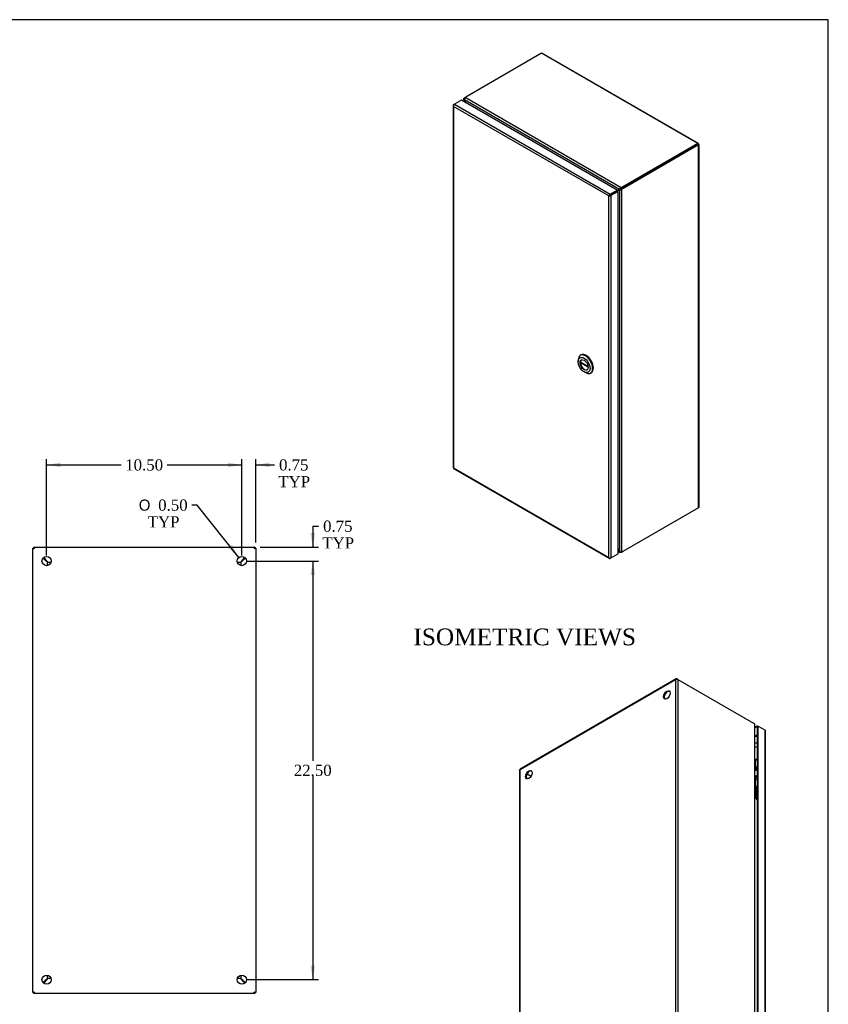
# Model space of a CAD drawing. Header units: inches. Extents: x 0 to 120, y -1 to 80.
# Tile 10 of 10: x 76 to 120, y 27 to 80. Entities that reach past the tile are written whole.
import ezdxf
from ezdxf.enums import TextEntityAlignment as Align

# ---------------------------------------------------------------- set-up
doc = ezdxf.new("R2010")
doc.units = ezdxf.units.IN
doc.header["$MEASUREMENT"] = 0
for name, color, linetype in [('CAP02342', 7, 'Continuous'), ('COM55764-3', 7, 'Continuous'), ('COM55769-1', 7, 'Continuous'), ('COM70219', 7, 'Continuous'), ('Default', 7, 'Continuous'), ('HNG14573-1', 7, 'Continuous'), ('HNG14573-2', 7, 'Continuous'), ('LOK10000', 7, 'Continuous'), ('PIN17645', 7, 'Continuous'), ('STD26098', 7, 'Continuous')]:
    doc.layers.add(name, color=color, linetype=linetype)
doc.styles.add('SEACAD_Solid_Edge_ANSI1_Symbols', font='txt')
doc.styles.add('SEACAD_Times_New_Roman', font='times.ttf')
doc.dimstyles.new('HAMMOND_(STH_-_120x80)', dxfattribs={"dimtxt": 0.6, "dimasz": 0.75, "dimexe": 0.3, "dimexo": 0.3, "dimgap": 0.15, "dimtad": 0, "dimtih": 1, "dimtoh": 1, "dimzin": 0, "dimdsep": 46, "dimtxsty": 'SEACAD_Times_New_Roman', "dimblk1": '_SE_FILLED', "dimblk2": '_SE_FILLED', "dimsah": 1, "dimcen": 0.3, "dimadec": 0, "dimazin": 0, "dimtfac": 0.8, "dimtofl": 0, "dimtmove": 0, "dimatfit": 3, "dimfxl": 1, "dimtolj": 1, "dimtzin": 0, "dimarcsym": 0})

# ---------------------------------------------------------------- blocks, each defined once
blk = doc.blocks.new('SE4')
at = {"layer": 'COM55764-3', "color": 7, "linetype": 'Continuous'}
for p, q in [((77.016, 51.225), (77.016, 51.217)), ((77.016, 51.217), (77.023, 51.217)), ((77.016, 51.217), (77.03, 51.203)), ((77.025, 51.208), (77.016, 51.217)), ((88.871, 51.217), (88.871, 51.21)), ((88.88, 51.217), (88.871, 51.217)), ((77.023, 27.369), (77.016, 27.362)), ((77.016, 27.362), (77.02, 27.366)), ((77.023, 27.362), (77.016, 27.362)), ((77.016, 27.353), (77.016, 27.362)), ((88.864, 27.369), (88.871, 27.362)), ((88.871, 27.368), (88.871, 27.362)), ((88.879, 27.362), (88.871, 27.362))]:
    blk.add_line(p, q, dxfattribs=at)
at = {"layer": 'COM55769-1', "color": 7, "linetype": 'Continuous'}
for p, q in [((76.946, 51.232), (77.003, 51.232)), ((76.946, 27.346), (76.946, 51.232)), ((77.003, 51.289), (88.889, 51.289)), ((77.003, 51.289), (77.003, 51.232)), ((88.889, 51.289), (88.889, 51.232)), ((88.946, 51.232), (88.889, 51.232)), ((88.946, 51.232), (88.946, 27.346)), ((77.752, 50.473), (77.75, 50.477)), ((77.751, 50.472), (77.752, 50.472)), ((77.752, 50.472), (77.752, 50.473)), ((77.752, 50.295), (77.752, 50.472)), ((77.758, 50.485), (77.762, 50.483)), ((77.762, 50.483), (77.763, 50.483)), ((77.763, 50.483), (77.763, 50.484)), ((77.763, 50.483), (77.94, 50.483)), ((87.952, 50.483), (88.129, 50.483)), ((88.129, 50.484), (88.129, 50.483)), ((88.129, 50.483), (88.13, 50.483)), ((88.13, 50.483), (88.134, 50.485)), ((88.142, 50.477), (88.14, 50.473)), ((88.14, 50.473), (88.14, 50.472)), ((88.14, 50.472), (88.141, 50.472)), ((88.14, 50.472), (88.14, 50.295)), ((77.75, 28.101), (77.752, 28.105)), ((77.752, 28.106), (77.751, 28.106)), ((77.752, 28.106), (77.752, 28.283)), ((77.752, 28.105), (77.752, 28.106)), ((77.762, 28.095), (77.758, 28.093)), ((77.763, 28.095), (77.762, 28.095)), ((77.94, 28.095), (77.763, 28.095)), ((77.763, 28.094), (77.763, 28.095)), ((88.129, 28.095), (87.952, 28.095)), ((88.13, 28.095), (88.129, 28.095)), ((88.129, 28.095), (88.129, 28.094)), ((88.134, 28.093), (88.13, 28.095)), ((88.14, 28.283), (88.14, 28.106)), ((88.141, 28.106), (88.14, 28.106)), ((88.14, 28.106), (88.14, 28.105)), ((88.14, 28.105), (88.142, 28.101)), ((76.946, 27.346), (77.003, 27.346)), ((77.003, 27.289), (77.003, 27.346)), ((88.889, 27.289), (77.003, 27.289)), ((88.946, 27.346), (88.889, 27.346)), ((88.889, 27.289), (88.889, 27.346))]:
    blk.add_line(p, q, dxfattribs=at)
for centre in [(77.696, 50.539), (88.196, 50.539), (77.696, 28.039), (88.196, 28.039)]:
    blk.add_circle(centre, 0.25, dxfattribs=at)
for centre, start, end in [((91.036, 64.041), 224.5925, 225.2765), ((64.193, 37.201), 44.7165, 45.4005), ((101.699, 37.201), 134.5995, 135.2835), ((74.856, 64.041), 314.7235, 315.4075), ((91.036, 14.538), 134.7235, 135.4075), ((64.193, 41.378), 314.5995, 315.2835), ((101.699, 41.378), 224.7165, 225.4005), ((74.856, 14.538), 44.5925, 45.2765)]:
    blk.add_arc(centre, 19, start, end, dxfattribs=at)
for points, knots in [([(76.946, 51.232), (76.946, 51.23), (76.948, 51.227), (76.957, 51.222), (76.963, 51.22), (76.979, 51.215), (76.989, 51.213), (77.01, 51.208), (77.021, 51.206), (77.032, 51.203)], [0, 0, 0, 0, 0.25, 0.25, 0.5, 0.5, 0.75, 0.75, 1, 1, 1, 1]), ([(77.032, 51.203), (77.03, 51.214), (77.027, 51.226), (77.022, 51.246), (77.02, 51.256), (77.015, 51.272), (77.013, 51.278), (77.008, 51.287), (77.006, 51.289), (77.003, 51.289)], [0, 0, 0, 0, 0.25, 0.25, 0.5, 0.5, 0.75, 0.75, 1, 1, 1, 1]), ([(77.003, 51.232), (77.003, 51.227), (77.006, 51.222), (77.017, 51.213), (77.025, 51.208), (77.032, 51.203)], [0, 0, 0, 0, 0.5, 0.5, 1, 1, 1, 1]), ([(77.032, 51.203), (77.027, 51.211), (77.022, 51.218), (77.013, 51.229), (77.008, 51.232), (77.003, 51.232)], [0, 0, 0, 0, 0.5, 0.5, 1, 1, 1, 1]), ([(88.889, 51.289), (88.887, 51.289), (88.884, 51.287), (88.879, 51.278), (88.877, 51.272), (88.872, 51.256), (88.87, 51.246), (88.865, 51.226), (88.863, 51.214), (88.86, 51.203)], [0, 0, 0, 0, 0.25, 0.25, 0.5, 0.5, 0.75, 0.75, 1, 1, 1, 1]), ([(88.889, 51.232), (88.889, 51.23), (88.888, 51.227), (88.885, 51.222), (88.883, 51.22), (88.878, 51.215), (88.875, 51.213), (88.868, 51.208), (88.864, 51.206), (88.86, 51.203)], [0, 0, 0, 0, 0.25, 0.25, 0.5, 0.5, 0.75, 0.75, 1, 1, 1, 1]), ([(88.946, 51.232), (88.946, 51.23), (88.944, 51.227), (88.935, 51.222), (88.929, 51.22), (88.913, 51.215), (88.903, 51.213), (88.883, 51.208), (88.871, 51.206), (88.86, 51.203)], [0, 0, 0, 0, 0.25, 0.25, 0.5, 0.5, 0.75, 0.75, 1, 1, 1, 1]), ([(88.889, 51.232), (88.884, 51.232), (88.879, 51.229), (88.87, 51.218), (88.865, 51.211), (88.86, 51.203)], [0, 0, 0, 0, 0.5, 0.5, 1, 1, 1, 1]), ([(77.666, 50.541), (77.676, 50.535), (77.686, 50.529), (77.705, 50.518), (77.714, 50.512), (77.729, 50.501), (77.736, 50.495), (77.746, 50.483), (77.749, 50.478), (77.751, 50.472)], [0, 0, 0, 0, 0.25, 0.25, 0.5, 0.5, 0.75, 0.75, 1, 1, 1, 1]), ([(77.763, 50.484), (77.758, 50.486), (77.752, 50.489), (77.74, 50.499), (77.735, 50.506), (77.723, 50.521), (77.717, 50.53), (77.706, 50.549), (77.7, 50.559), (77.694, 50.569)], [0, 0, 0, 0, 0.25, 0.25, 0.5, 0.5, 0.75, 0.75, 1, 1, 1, 1]), ([(88.198, 50.569), (88.192, 50.559), (88.186, 50.549), (88.175, 50.53), (88.169, 50.521), (88.158, 50.506), (88.152, 50.499), (88.14, 50.489), (88.135, 50.486), (88.129, 50.484)], [0, 0, 0, 0, 0.25, 0.25, 0.5, 0.5, 0.75, 0.75, 1, 1, 1, 1]), ([(88.141, 50.472), (88.143, 50.478), (88.146, 50.483), (88.156, 50.495), (88.163, 50.501), (88.178, 50.512), (88.187, 50.518), (88.206, 50.529), (88.216, 50.535), (88.226, 50.541)], [0, 0, 0, 0, 0.25, 0.25, 0.5, 0.5, 0.75, 0.75, 1, 1, 1, 1]), ([(77.751, 28.106), (77.749, 28.101), (77.746, 28.095), (77.736, 28.083), (77.729, 28.078), (77.714, 28.066), (77.705, 28.06), (77.686, 28.049), (77.676, 28.043), (77.666, 28.037)], [0, 0, 0, 0, 0.25, 0.25, 0.5, 0.5, 0.75, 0.75, 1, 1, 1, 1]), ([(77.694, 28.009), (77.7, 28.019), (77.706, 28.029), (77.717, 28.048), (77.723, 28.057), (77.735, 28.072), (77.74, 28.079), (77.752, 28.089), (77.758, 28.092), (77.763, 28.094)], [0, 0, 0, 0, 0.25, 0.25, 0.5, 0.5, 0.75, 0.75, 1, 1, 1, 1]), ([(88.129, 28.094), (88.135, 28.092), (88.14, 28.089), (88.152, 28.079), (88.158, 28.072), (88.169, 28.057), (88.175, 28.048), (88.186, 28.029), (88.192, 28.019), (88.198, 28.009)], [0, 0, 0, 0, 0.25, 0.25, 0.5, 0.5, 0.75, 0.75, 1, 1, 1, 1]), ([(88.226, 28.037), (88.216, 28.043), (88.206, 28.049), (88.187, 28.06), (88.178, 28.066), (88.163, 28.078), (88.156, 28.083), (88.146, 28.095), (88.143, 28.101), (88.141, 28.106)], [0, 0, 0, 0, 0.25, 0.25, 0.5, 0.5, 0.75, 0.75, 1, 1, 1, 1]), ([(77.032, 27.375), (77.021, 27.373), (77.01, 27.37), (76.989, 27.365), (76.979, 27.363), (76.963, 27.358), (76.957, 27.356), (76.948, 27.351), (76.946, 27.349), (76.946, 27.346)], [0, 0, 0, 0, 0.25, 0.25, 0.5, 0.5, 0.75, 0.75, 1, 1, 1, 1]), ([(77.032, 27.375), (77.03, 27.371), (77.027, 27.368), (77.022, 27.361), (77.02, 27.357), (77.015, 27.352), (77.013, 27.35), (77.008, 27.347), (77.006, 27.346), (77.003, 27.346)], [0, 0, 0, 0, 0.25, 0.25, 0.5, 0.5, 0.75, 0.75, 1, 1, 1, 1]), ([(77.032, 27.375), (77.03, 27.364), (77.027, 27.353), (77.022, 27.332), (77.02, 27.322), (77.015, 27.306), (77.013, 27.3), (77.008, 27.291), (77.006, 27.289), (77.003, 27.289)], [0, 0, 0, 0, 0.25, 0.25, 0.5, 0.5, 0.75, 0.75, 1, 1, 1, 1]), ([(77.032, 27.375), (77.025, 27.37), (77.017, 27.365), (77.006, 27.356), (77.003, 27.351), (77.003, 27.346)], [0, 0, 0, 0, 0.5, 0.5, 1, 1, 1, 1]), ([(88.889, 27.346), (88.887, 27.346), (88.884, 27.347), (88.879, 27.35), (88.877, 27.352), (88.872, 27.357), (88.87, 27.361), (88.865, 27.368), (88.863, 27.371), (88.86, 27.375)], [0, 0, 0, 0, 0.25, 0.25, 0.5, 0.5, 0.75, 0.75, 1, 1, 1, 1]), ([(88.889, 27.289), (88.887, 27.289), (88.884, 27.291), (88.879, 27.3), (88.877, 27.306), (88.872, 27.322), (88.87, 27.332), (88.865, 27.353), (88.863, 27.364), (88.86, 27.375)], [0, 0, 0, 0, 0.25, 0.25, 0.5, 0.5, 0.75, 0.75, 1, 1, 1, 1]), ([(88.86, 27.375), (88.864, 27.373), (88.868, 27.37), (88.875, 27.365), (88.878, 27.363), (88.883, 27.358), (88.885, 27.356), (88.888, 27.351), (88.889, 27.349), (88.889, 27.346)], [0, 0, 0, 0, 0.25, 0.25, 0.5, 0.5, 0.75, 0.75, 1, 1, 1, 1]), ([(88.86, 27.375), (88.871, 27.373), (88.883, 27.37), (88.903, 27.365), (88.913, 27.363), (88.929, 27.358), (88.935, 27.356), (88.944, 27.351), (88.946, 27.349), (88.946, 27.346)], [0, 0, 0, 0, 0.25, 0.25, 0.5, 0.5, 0.75, 0.75, 1, 1, 1, 1])]:
    blk.add_open_spline(points, degree=3, knots=knots, dxfattribs=at)
at = {"layer": 'COM70219', "color": 7, "linetype": 'Continuous'}
for centre, start, end in [((77.935, 50.3), 132.6849, 137.3118), ((87.957, 50.3), 42.6882, 47.3151), ((77.935, 28.278), 222.6882, 227.3151), ((87.957, 28.278), 312.6849, 317.3118)]:
    blk.add_arc(centre, 0.5, start, end, dxfattribs=at)
blk = doc.blocks.new('SE6')
at = {"layer": 'COM55764-3', "color": 7, "linetype": 'Continuous'}
for p, q in [((100.01, 75.313), (99.629, 75.093)), ((108.392, 70.473), (100.01, 75.313)), ((99.563, 75.035), (99.563, 55.557)), ((99.578, 75.026), (99.565, 75.025)), ((99.588, 75.07), (99.629, 75.093)), ((107.93, 70.16), (99.588, 74.976)), ((99.588, 74.976), (99.588, 55.546)), ((99.588, 74.976), (99.588, 74.976)), ((99.588, 74.976), (99.588, 74.976)), ((99.588, 74.976), (99.588, 74.976)), ((99.588, 74.976), (99.588, 74.976)), ((99.588, 74.976), (99.588, 74.976)), ((99.629, 75.093), (108.011, 70.253)), ((108.011, 70.253), (108.392, 70.473)), ((108.011, 70.207), (108.392, 70.427)), ((108.393, 70.427), (108.011, 70.207)), ((108.433, 70.403), (108.052, 70.183)), ((108.392, 70.473), (108.392, 70.427)), ((108.433, 70.403), (108.393, 70.427)), ((108.433, 50.926), (108.433, 70.403)), ((107.98, 70.189), (107.93, 70.16)), ((107.93, 70.16), (107.98, 70.189)), ((107.93, 50.73), (107.93, 70.16)), ((107.93, 70.16), (107.93, 70.16)), ((107.93, 70.16), (107.93, 70.16)), ((107.93, 70.16), (107.93, 70.16)), ((107.93, 70.16), (107.93, 70.16)), ((107.98, 70.189), (107.961, 70.192)), ((107.98, 70.189), (107.974, 70.17)), ((108.011, 70.207), (107.98, 70.189)), ((107.98, 70.189), (108.011, 70.207)), ((108.011, 70.207), (108.011, 70.207)), ((108.011, 70.207), (108.011, 70.207)), ((108.011, 70.207), (108.011, 70.207)), ((108.011, 70.207), (108.011, 70.207)), ((108.052, 70.183), (108.052, 50.706)), ((99.586, 55.518), (107.968, 50.678)), ((99.588, 55.546), (107.93, 50.73)), ((99.588, 55.546), (99.588, 55.546)), ((99.588, 55.545), (99.588, 55.546)), ((99.588, 55.546), (99.588, 55.546)), ((99.588, 55.545), (99.588, 55.545)), ((108.052, 50.706), (108.433, 50.926)), ((107.93, 50.729), (107.93, 50.73)), ((107.93, 50.73), (107.93, 50.729)), ((107.93, 50.729), (107.93, 50.729)), ((107.93, 50.729), (107.93, 50.729)), ((107.93, 50.729), (107.93, 50.729)), ((107.969, 50.696), (107.961, 50.685)), ((108.052, 50.706), (108.011, 50.683))]:
    blk.add_line(p, q, dxfattribs=at)
for centre, radius, start, end in [((99.675, 75.047), 0.112, 191.7285, 219.3863), ((99.742, 75.033), 0.164, 180.4601, 200.3605), ((108.073, 70.056), 0.177, 129.6768, 144.0757), ((107.912, 70.336), 0.177, 275.9243, 290.3232), ((99.58, 55.599), 0.0539, 253.8432, 278.6573), ((99.63, 55.512), 0.0539, 141.3427, 166.1568), ((108.057, 50.834), 0.164, 219.6395, 239.5399), ((108.035, 50.769), 0.112, 200.6137, 228.2715)]:
    blk.add_arc(centre, radius, start, end, dxfattribs=at)
for centre, major_axis, start_param, end_param in [((99.649, 75.035), (0.086, 0), 2.356194, 3.344562), ((99.629, 75.023), (0.043, 0.0745), 0.785398, 1.773766), ((108.011, 70.183), (0.043, 0.0745), 0.785398, 1.773766), ((107.991, 70.218), (0.086, 0), 4.509419, 5.497787), ((99.649, 55.557), (0.086, 0), 3.141593, 3.344562), ((99.629, 55.593), (0.043, 0.0745), 2.938623, 3.141593), ((108.011, 50.753), (0.043, 0.0745), 2.938623, 3.926991), ((107.991, 50.741), (0.086, 0), 4.509419, 5.497787)]:
    blk.add_ellipse(centre, major_axis=major_axis, ratio=0.57735, start_param=start_param, end_param=end_param, dxfattribs=at)
at = {"layer": 'COM55769-1', "color": 7, "linetype": 'Continuous'}
for p, q in [((104.318, 77.827), (100.241, 75.473)), ((112.723, 72.975), (104.318, 77.827)), ((112.756, 72.985), (104.371, 77.826)), ((100.132, 75.372), (100.132, 75.243)), ((100.157, 75.419), (100.176, 75.408)), ((100.157, 75.32), (100.167, 75.325)), ((100.157, 75.32), (100.157, 75.228)), ((108.511, 70.508), (100.167, 75.325)), ((100.188, 75.271), (100.193, 75.274)), ((100.2, 75.45), (100.205, 75.447)), ((108.596, 70.599), (100.203, 75.445)), ((112.723, 72.975), (108.645, 70.621)), ((112.723, 72.928), (108.645, 70.574)), ((112.723, 72.928), (108.645, 70.574)), ((112.763, 72.905), (108.686, 70.551)), ((112.723, 72.975), (112.723, 72.928)), ((112.723, 72.928), (112.763, 72.952)), ((112.763, 72.905), (112.723, 72.928)), ((112.723, 72.928), (112.723, 72.928)), ((112.723, 72.928), (112.723, 72.928)), ((112.763, 53.402), (112.763, 72.905)), ((112.788, 53.449), (112.788, 72.928)), ((108.489, 70.49), (108.529, 70.513)), ((108.534, 70.505), (108.494, 70.481)), ((108.511, 70.508), (108.551, 70.531)), ((108.521, 70.491), (108.561, 70.514)), ((108.521, 51.058), (108.521, 70.491)), ((108.566, 70.518), (108.554, 70.511)), ((108.596, 70.599), (108.596, 70.552)), ((108.642, 70.52), (108.602, 70.543)), ((108.642, 51.029), (108.642, 70.52)), ((108.645, 70.621), (108.645, 70.574)), ((108.686, 70.551), (108.645, 70.574)), ((112.763, 53.402), (108.686, 51.048)), ((108.433, 51.097), (108.511, 51.052)), ((108.433, 51.068), (108.544, 51.004)), ((108.484, 51.104), (108.489, 51.107)), ((108.511, 51.052), (108.52, 51.058)), ((108.596, 51.003), (108.596, 51.025)), ((108.645, 51.025), (108.645, 51.03))]:
    blk.add_line(p, q, dxfattribs=at)
for centre, radius, start, end in [((100.284, 75.355), 0.121, 132.1224, 194.2429), ((108.679, 70.435), 0.184, 116.9229, 156.7117), ((108.542, 70.672), 0.182, 263.0832, 303.2341), ((108.605, 51.145), 0.121, 225.8735, 287.8092)]:
    blk.add_arc(centre, radius, start, end, dxfattribs=at)
for centre, major_axis, start_param, end_param in [((100.2, 75.246), (0.125, 0.217), 0.785398, 1.033622), ((100.058, 75.207), (0.125, -0.217), 1.530933, 1.764603), ((100.313, 75.355), (-0.125, 0.217), 1.377748, 1.610546), ((110.059, 80.096), (9.5, -16.454), 4.672525, 4.677874), ((91.078, 69.14), (-9.5, 16.454), -1.53738, -1.531047), ((100.418, 75.371), (-0.25, 0), -0.785398, -0.536525), ((117.599, 53.828), (9.5, -16.454), -3.181342, -3.172018), ((98.618, 86.701), (-9.5, 16.454), 3.171991, 3.181456), ((108.364, 70.706), (-0.125, 0.217), 3.101843, 3.334641), ((108.619, 70.265), (0.125, -0.217), 2.947786, 3.181456), ((108.404, 70.73), (-0.125, 0.217), 3.141593, 3.334641), ((108.659, 70.288), (0.125, -0.217), 2.947786, 3.141593), ((108.469, 70.723), (0.25, 0), -1.034272, -0.785398), ((108.469, 70.676), (0.25, 0), -1.034272, -0.785398), ((108.645, 70.37), (0.125, 0.217), 0.785398, 1.033622), ((108.686, 70.347), (0.125, 0.217), 0.785398, 1.033622), ((98.618, 46.282), (-9.5, 16.454), 4.672525, 4.678691), ((117.599, 57.238), (9.5, -16.454), -1.536254, -1.531047), ((108.364, 51.023), (0.125, -0.217), 1.377748, 1.610546), ((108.619, 51.17), (-0.125, 0.217), 1.530933, 1.764603), ((108.469, 51.127), (0.25, 0), -1.034272, -0.785398), ((108.686, 51.252), (-0.125, -0.217), 0.537174, 0.785398)]:
    blk.add_ellipse(centre, major_axis=major_axis, ratio=0.57735, start_param=start_param, end_param=end_param, dxfattribs=at)
for points, knots in [([(104.318, 77.827), (104.328, 77.831), (104.338, 77.833), (104.356, 77.832), (104.364, 77.83), (104.371, 77.826)], [0, 0, 0, 0, 0.25, 0.25, 0.5, 0.5, 0.5, 0.5]), ([(100.157, 75.32), (100.156, 75.321), (100.153, 75.324), (100.149, 75.328), (100.146, 75.333), (100.143, 75.337), (100.14, 75.342), (100.138, 75.346), (100.136, 75.351), (100.134, 75.356), (100.133, 75.361), (100.132, 75.366), (100.131, 75.373), (100.132, 75.384), (100.136, 75.394), (100.141, 75.403), (100.146, 75.408), (100.151, 75.414), (100.155, 75.417), (100.157, 75.419)], [0, 0, 0, 0, 0.043188, 0.086632, 0.130327, 0.174269, 0.21845, 0.262867, 0.307512, 0.352381, 0.397467, 0.442764, 0.488266, 0.614226, 0.74154, 0.805743, 0.870233, 0.934992, 1, 1, 1, 1]), ([(112.763, 72.952), (112.765, 72.96), (112.765, 72.967), (112.762, 72.979), (112.76, 72.983), (112.752, 72.987), (112.747, 72.988), (112.735, 72.984), (112.729, 72.981), (112.723, 72.975)], [0, 0, 0, 0, 0.25, 0.25, 0.5, 0.5, 0.75, 0.75, 1, 1, 1, 1]), ([(112.723, 72.928), (112.726, 72.933), (112.727, 72.936), (112.727, 72.936), (112.725, 72.934), (112.723, 72.928)], [0, 0, 0, 0, 0.5, 0.5, 1, 1, 1, 1]), ([(112.723, 72.928), (112.728, 72.928), (112.731, 72.928), (112.731, 72.929), (112.728, 72.929), (112.723, 72.928)], [0, 0, 0, 0, 0.5, 0.5, 1, 1, 1, 1]), ([(112.763, 72.905), (112.771, 72.908), (112.778, 72.911), (112.786, 72.919), (112.788, 72.924), (112.788, 72.933), (112.786, 72.937), (112.778, 72.946), (112.771, 72.949), (112.763, 72.952)], [0, 0, 0, 0, 0.25, 0.25, 0.5, 0.5, 0.75, 0.75, 1, 1, 1, 1]), ([(108.551, 70.531), (108.554, 70.532), (108.557, 70.534), (108.564, 70.538), (108.568, 70.54), (108.575, 70.544), (108.579, 70.546), (108.588, 70.55), (108.592, 70.551), (108.596, 70.552)], [0, 0, 0, 0, 0.25, 0.25, 0.5, 0.5, 0.75, 0.75, 1, 1, 1, 1]), ([(108.602, 70.543), (108.599, 70.54), (108.596, 70.537), (108.588, 70.531), (108.584, 70.529), (108.577, 70.524), (108.573, 70.522), (108.566, 70.518), (108.563, 70.516), (108.561, 70.514)], [0, 0, 0, 0, 0.25, 0.25, 0.5, 0.5, 0.75, 0.75, 1, 1, 1, 1]), ([(112.788, 53.449), (112.788, 53.441), (112.786, 53.432), (112.778, 53.416), (112.771, 53.409), (112.763, 53.402)], [0.5, 0.5, 0.5, 0.5, 0.75, 0.75, 1, 1, 1, 1]), ([(108.596, 51.003), (108.595, 51.002), (108.591, 51.001), (108.587, 50.999), (108.582, 50.998), (108.577, 50.998), (108.572, 50.997), (108.567, 50.997), (108.563, 50.998), (108.558, 50.998), (108.554, 51), (108.55, 51.001), (108.546, 51.003), (108.54, 51.007), (108.531, 51.013), (108.524, 51.023), (108.518, 51.033), (108.514, 51.042), (108.512, 51.049), (108.511, 51.052)], [0, 0, 0, 0, 0.04338, 0.086651, 0.129807, 0.172844, 0.215756, 0.258537, 0.301181, 0.343685, 0.386041, 0.428246, 0.470293, 0.512179, 0.636645, 0.75949, 0.840484, 0.920665, 1, 1, 1, 1])]:
    blk.add_open_spline(points, degree=3, knots=knots, dxfattribs=at)
at = {"layer": 'LOK10000', "color": 7, "linetype": 'Continuous'}
for p, q in [((106.446, 61.619), (106.404, 61.595)), ((106.29, 61.343), (106.29, 61.261)), ((106.409, 61.241), (106.825, 61.001)), ((106.452, 61.217), (106.409, 61.192)), ((106.829, 60.95), (106.409, 61.192)), ((106.608, 60.71), (106.679, 60.669)), ((106.954, 60.642), (106.996, 60.666))]:
    blk.add_line(p, q, dxfattribs=at)
for major_axis in [(-0.225, 0.39), (0.156, -0.271)]:
    blk.add_ellipse((106.608, 61.077), major_axis=major_axis, ratio=0.57735, dxfattribs=at)
for centre, major_axis, start_param, end_param in [((106.679, 61.118), (-0.275, 0.476), 0, 0.785398), ((106.679, 61.118), (-0.275, 0.476), 2.356194, 6.283185), ((106.721, 61.143), (-0.275, 0.476), 3.141593, 6.283185), ((106.629, 61.09), (0.156, -0.271), 3.209527, 6.215251), ((106.629, 61.09), (-0.156, 0.271), 0.689209, 0.881587)]:
    blk.add_ellipse(centre, major_axis=major_axis, ratio=0.57735, start_param=start_param, end_param=end_param, dxfattribs=at)
blk = doc.blocks.new('SE7')
at = {"layer": 'CAP02342', "color": 7, "linetype": 'Continuous'}
for p, q in [((115.837, 38.219), (115.837, 37.833)), ((115.837, 23.522), (115.837, 23.136))]:
    blk.add_line(p, q, dxfattribs=at)
for centre, start_param, end_param in [((115.983, 38.219), 5.185054, 6.283185), ((115.983, 37.833), 5.185054, 6.283185), ((115.983, 37.833), 0, 0.000745), ((115.983, 23.522), 5.185054, 6.283185), ((115.983, 23.136), 5.185054, 6.283185), ((115.983, 23.136), 0, 0.000745)]:
    blk.add_ellipse(centre, major_axis=(-0.146, 0), ratio=0.57735, start_param=start_param, end_param=end_param, dxfattribs=at)
for points in [[(115.838, 37.833), (115.838, 37.829), (115.836, 37.812), (115.845, 37.78), (115.865, 37.745), (115.89, 37.721), (115.908, 37.709), (115.916, 37.705)], [(115.838, 23.136), (115.838, 23.132), (115.836, 23.115), (115.845, 23.083), (115.865, 23.048), (115.89, 23.024), (115.908, 23.012), (115.916, 23.008)]]:
    blk.add_open_spline(points, degree=3, knots=[0, 0, 0, 0, 0.0333164, 0.1787986, 0.3087812, 0.4293879, 0.5175571, 0.5175571, 0.5175571, 0.5175571], dxfattribs=at)
at = {"layer": 'COM55764-3', "color": 7, "linetype": 'Continuous'}
for p, q in [((115.794, 41.616), (115.916, 41.687)), ((115.794, 41.57), (115.916, 41.64)), ((115.916, 41.687), (115.916, 41.64)), ((115.916, 41.687), (115.957, 41.663)), ((115.957, 41.663), (115.916, 41.64)), ((115.916, 41.64), (115.916, 22.163)), ((115.916, 41.64), (115.916, 41.64)), ((115.957, 41.663), (115.957, 22.186)), ((116.338, 41.443), (115.957, 41.663)), ((116.338, 21.966), (116.338, 41.443)), ((116.363, 21.931), (116.363, 41.408)), ((115.916, 41.2), (115.794, 41.13)), ((115.794, 41.082), (115.916, 41.153)), ((115.916, 22.163), (107.534, 17.323)), ((115.916, 22.116), (107.534, 17.276)), ((107.915, 17.056), (116.297, 21.896)), ((107.958, 17.052), (116.34, 21.892)), ((115.957, 22.186), (115.916, 22.163)), ((115.916, 22.116), (115.916, 22.163)), ((116.297, 21.943), (115.916, 22.163)), ((115.916, 22.163), (116.297, 21.943)), ((116.297, 21.896), (115.916, 22.116)), ((115.957, 22.186), (116.338, 21.966)), ((116.297, 21.943), (116.297, 21.943)), ((116.297, 21.943), (116.297, 21.943)), ((116.297, 21.943), (116.298, 21.943)), ((116.297, 21.943), (116.315, 21.932)), ((116.297, 21.942), (116.297, 21.943)), ((116.297, 21.942), (116.297, 21.943)), ((116.298, 21.943), (116.297, 21.943)), ((116.297, 21.942), (116.329, 21.924)), ((116.329, 21.925), (116.298, 21.943)), ((116.329, 21.925), (116.361, 21.921)), ((116.329, 21.924), (116.348, 21.898)), ((116.33, 21.924), (116.338, 21.919)), ((116.338, 21.919), (116.33, 21.924)), ((116.338, 21.919), (116.338, 21.919)), ((116.338, 21.919), (116.338, 21.919)), ((107.534, 17.323), (107.534, 17.465)), ((107.915, 17.685), (107.915, 17.543)), ((107.956, 17.567), (107.956, 17.709)), ((107.493, 17.3), (107.493, 17.442)), ((107.493, 17.3), (107.534, 17.323)), ((107.534, 17.276), (107.493, 17.3)), ((107.534, 17.323), (107.534, 17.323)), ((107.534, 17.276), (107.534, 17.323)), ((107.534, 17.276), (107.915, 17.056))]:
    blk.add_line(p, q, dxfattribs=at)
for centre, start, end in [((116.346, 21.973), 261.3427, 286.1568), ((116.296, 21.885), 13.8432, 38.6573)]:
    blk.add_arc(centre, 0.0539, start, end, dxfattribs=at)
for centre, major_axis, start_param, end_param in [((116.277, 41.408), (-0.086, 0), 3.141593, 3.926991), ((116.297, 21.966), (-0.043, 0.0745), 2.356194, 3.344562), ((116.277, 21.931), (-0.086, 0), 2.938623, 3.926991), ((107.915, 17.127), (-0.043, 0.0745), 2.356194, 3.141593)]:
    blk.add_ellipse(centre, major_axis=major_axis, ratio=0.57735, start_param=start_param, end_param=end_param, dxfattribs=at)
at = {"layer": 'COM55769-1', "color": 7, "linetype": 'Continuous'}
for p, q in [((111.527, 44.154), (103.163, 39.325)), ((111.555, 44.199), (103.171, 39.359)), ((111.527, 44.154), (111.527, 24.699)), ((111.608, 44.201), (111.608, 44.182)), ((111.608, 44.201), (111.648, 44.178)), ((111.648, 44.178), (115.726, 41.824)), ((111.648, 44.178), (111.648, 24.675)), ((115.769, 41.792), (115.769, 22.302)), ((115.794, 22.278), (115.794, 41.746)), ((103.138, 39.302), (103.138, 19.823)), ((103.163, 19.87), (103.163, 39.325)), ((103.548, 39.103), (103.757, 38.982)), ((103.548, 39.103), (103.757, 38.982)), ((111.527, 24.699), (103.163, 19.87)), ((111.608, 24.605), (103.203, 19.753)), ((111.567, 24.675), (111.527, 24.699)), ((111.648, 24.675), (111.608, 24.652)), ((111.608, 24.652), (115.685, 22.298)), ((111.608, 24.652), (115.685, 22.298)), ((111.608, 24.605), (111.608, 24.652)), ((111.608, 24.605), (115.685, 22.251)), ((111.648, 24.675), (115.726, 22.321)), ((115.726, 22.321), (115.685, 22.298)), ((115.685, 22.251), (115.685, 22.298)), ((115.738, 22.261), (115.722, 22.271)), ((115.723, 22.223), (115.723, 22.269)), ((115.727, 22.279), (115.743, 22.27)), ((115.76, 22.244), (115.727, 22.262)), ((115.769, 22.302), (115.729, 22.279)), ((115.769, 22.26), (115.737, 22.279)), ((115.723, 22.223), (107.33, 17.377)), ((107.382, 17.378), (115.757, 22.213)), ((103.163, 19.776), (103.18, 19.786)), ((103.163, 19.776), (103.203, 19.753)), ((103.203, 19.753), (107.281, 17.399))]:
    blk.add_line(p, q, dxfattribs=at)
for centre, radius, start, end in [((111.611, 44.043), 0.14, 74.6903, 127.2611), ((111.564, 24.564), 0.14, 52.7389, 105.3097), ((111.662, 24.734), 0.14, 194.6903, 247.2611), ((111.619, 24.717), 0.0666, 219.0847, 260.7246), ((111.556, 24.61), 0.0666, 39.2754, 80.9153), ((103.302, 19.852), 0.14, 172.7389, 225.3097)]:
    blk.add_arc(centre, radius, start, end, dxfattribs=at)
for centre in [(111.057, 43.341), (103.632, 39.054), (111.057, 24.97), (103.632, 20.683)]:
    blk.add_ellipse(centre, major_axis=(0.125, 0.217), ratio=0.57735, dxfattribs=at)
for centre, major_axis, start_param, end_param in [((111.097, 43.318), (-0.125, -0.217), 3.30352, 6.121258), ((115.726, 41.619), (-0.125, 0.217), -1.033622, -0.785398), ((103.673, 39.031), (-0.125, -0.217), 3.30352, 6.121258), ((111.097, 24.946), (-0.125, -0.217), 3.30352, 6.121258), ((115.685, 22.502), (0.125, -0.217), -0.785398, -0.537174), ((115.509, 22.196), (0.25, 0), 0.536525, 0.785398), ((115.509, 22.149), (0.25, 0), 0.536525, 0.785398), ((115.726, 22.525), (0.125, -0.217), -0.785398, -0.537174), ((115.613, 22.045), (-0.125, -0.217), 2.948545, 3.141593), ((115.868, 22.487), (0.125, 0.217), 3.141593, 3.335399), ((103.673, 20.66), (-0.125, -0.217), 3.30352, 6.121258), ((107.458, 17.501), (-0.25, 0), 0.785398, 1.034272)]:
    blk.add_ellipse(centre, major_axis=major_axis, ratio=0.57735, start_param=start_param, end_param=end_param, dxfattribs=at)
for points, knots in [([(111.608, 44.201), (111.598, 44.205), (111.589, 44.206), (111.57, 44.206), (111.562, 44.204), (111.547, 44.195), (111.541, 44.189), (111.532, 44.174), (111.528, 44.164), (111.527, 44.154)], [0, 0, 0, 0, 0.25, 0.25, 0.5, 0.5, 0.75, 0.75, 1, 1, 1, 1]), ([(115.794, 41.746), (115.794, 41.75), (115.794, 41.758), (115.79, 41.768), (115.785, 41.776), (115.781, 41.782), (115.775, 41.787), (115.771, 41.791), (115.769, 41.792)], [0.5067209, 0.5067209, 0.5067209, 0.5067209, 0.6142262, 0.7415397, 0.8057429, 0.8702331, 0.9349917, 1, 1, 1, 1]), ([(103.138, 39.302), (103.138, 39.307), (103.14, 39.311), (103.149, 39.319), (103.155, 39.323), (103.163, 39.325)], [0.5, 0.5, 0.5, 0.5, 0.75, 0.75, 1, 1, 1, 1]), ([(103.163, 39.325), (103.161, 39.334), (103.161, 39.341), (103.164, 39.352), (103.167, 39.357), (103.171, 39.359)], [0, 0, 0, 0, 0.25, 0.25, 0.5, 0.5, 0.5, 0.5]), ([(115.726, 22.263), (115.728, 22.263), (115.728, 22.262), (115.729, 22.262), (115.728, 22.263), (115.726, 22.265), (115.725, 22.267), (115.723, 22.269)], [0.2906275, 0.2906275, 0.2906275, 0.2906275, 0.5, 0.5, 0.75, 0.75, 1, 1, 1, 1]), ([(115.76, 22.244), (115.76, 22.242), (115.761, 22.24), (115.762, 22.236), (115.763, 22.233), (115.763, 22.23), (115.763, 22.227), (115.763, 22.224), (115.763, 22.221), (115.762, 22.219), (115.761, 22.217), (115.759, 22.215), (115.757, 22.213), (115.752, 22.211), (115.745, 22.211), (115.739, 22.213), (115.734, 22.216), (115.729, 22.219), (115.725, 22.221), (115.723, 22.223)], [0, 0, 0, 0, 0.043184, 0.086624, 0.130316, 0.174255, 0.218434, 0.262848, 0.307492, 0.35236, 0.397445, 0.442741, 0.488243, 0.614204, 0.741522, 0.805729, 0.870223, 0.934986, 1, 1, 1, 1]), ([(115.729, 22.279), (115.732, 22.279), (115.734, 22.278), (115.737, 22.278), (115.738, 22.278), (115.737, 22.278), (115.736, 22.279), (115.733, 22.28), (115.731, 22.282), (115.729, 22.284)], [0, 0, 0, 0, 0.25, 0.25, 0.5, 0.5, 0.75, 0.75, 1, 1, 1, 1]), ([(115.769, 22.302), (115.771, 22.302), (115.773, 22.3), (115.777, 22.298), (115.781, 22.296), (115.784, 22.294), (115.786, 22.292), (115.789, 22.29), (115.791, 22.288), (115.792, 22.286), (115.793, 22.283), (115.794, 22.281), (115.794, 22.279), (115.794, 22.276), (115.793, 22.271), (115.788, 22.267), (115.782, 22.263), (115.776, 22.261), (115.772, 22.261), (115.769, 22.26)], [0, 0, 0, 0, 0.043376, 0.086643, 0.129797, 0.172831, 0.21574, 0.258519, 0.301162, 0.343664, 0.386019, 0.428223, 0.47027, 0.512155, 0.636623, 0.759472, 0.840471, 0.920658, 1, 1, 1, 1]), ([(103.163, 19.87), (103.155, 19.863), (103.149, 19.856), (103.14, 19.84), (103.138, 19.831), (103.138, 19.815), (103.14, 19.806), (103.149, 19.79), (103.155, 19.783), (103.163, 19.776)], [0, 0, 0, 0, 0.25, 0.25, 0.5, 0.5, 0.75, 0.75, 1, 1, 1, 1]), ([(107.33, 17.377), (107.331, 17.376), (107.335, 17.375), (107.34, 17.373), (107.344, 17.372), (107.349, 17.371), (107.354, 17.371), (107.359, 17.371), (107.363, 17.371), (107.368, 17.372), (107.372, 17.373), (107.376, 17.375), (107.38, 17.376), (107.382, 17.378), (107.382, 17.378)], [0, 0, 0, 0, 0.0433796, 0.0866505, 0.1298072, 0.1728441, 0.2157558, 0.2585367, 0.3011814, 0.3436846, 0.3860411, 0.4282458, 0.4702934, 0.4936748, 0.4936748, 0.4936748, 0.4936748])]:
    blk.add_open_spline(points, degree=3, knots=knots, dxfattribs=at)
at = {"layer": 'COM70219', "color": 7, "linetype": 'Continuous'}
for centre, radius, start, end in [((115.744, 40.396), 0.368, 61.1904, 82.0784), ((108.524, 18.096), 0.366, 217.9711, 239.0604)]:
    blk.add_arc(centre, radius, start, end, dxfattribs=at)
for centre, major_axis, start_param, end_param in [((115.848, 40.388), (0.25, 0), 1.295815, 1.788541), ((115.848, 22.408), (0.25, 0), 1.295815, 1.788541), ((115.672, 22.101), (0.125, -0.217), 4.494644, 4.993253), ((108.585, 18.01), (0.125, -0.217), 4.494644, 4.993253)]:
    blk.add_ellipse(centre, major_axis=major_axis, ratio=0.57735, start_param=start_param, end_param=end_param, dxfattribs=at)
blk.add_open_spline([(115.583, 22.364), (115.583, 22.363), (115.581, 22.36), (115.579, 22.356), (115.577, 22.353)], degree=3, knots=[0.48991099, 0.48991099, 0.48991099, 0.48991099, 0.49232803, 0.51039624, 0.51039624, 0.51039624, 0.51039624], dxfattribs=at)
at = {"layer": 'HNG14573-1', "color": 7, "linetype": 'Continuous'}
for p, q in [((115.805, 39.756), (115.805, 39.422)), ((115.794, 39.464), (115.805, 39.465)), ((115.805, 38.712), (115.805, 38.342)), ((115.794, 38.417), (115.805, 38.418)), ((115.805, 38.334), (115.794, 38.334)), ((115.805, 25.059), (115.805, 24.725)), ((115.794, 24.767), (115.805, 24.768)), ((115.805, 24.015), (115.805, 23.645)), ((115.794, 23.72), (115.805, 23.721)), ((115.805, 23.637), (115.794, 23.637))]:
    blk.add_line(p, q, dxfattribs=at)
for centre, major_axis, start_param, end_param in [((115.983, 39.756), (0.178, 0), 1.953485, 3.141593), ((115.983, 39.385), (0.178, 0), 1.953485, 2.252472), ((115.983, 38.712), (0.178, 0), 1.953485, 3.141593), ((115.983, 38.342), (0.178, 0), 1.953485, 3.964559), ((115.983, 38.342), (0.121, 0), 2.15235, 3.507263), ((115.983, 25.059), (0.178, 0), 1.953485, 3.141593), ((115.983, 24.688), (0.178, 0), 1.953485, 2.252471), ((115.983, 24.015), (0.178, 0), 1.953485, 3.141593), ((115.983, 23.645), (0.178, 0), 1.953485, 3.964559), ((115.983, 23.645), (0.121, 0), 2.15235, 3.507263)]:
    blk.add_ellipse(centre, major_axis=major_axis, ratio=0.57735, start_param=start_param, end_param=end_param, dxfattribs=at)
at = {"layer": 'HNG14573-2', "color": 7, "linetype": 'Continuous'}
for centre in [(115.971, 24.41), (115.971, 24.024)]:
    blk.add_arc(centre, 0.292, 100.8672, 118.8092, dxfattribs=at)
for centre, major_axis, start_param, end_param in [((115.983, 39.37), (-0.199, 0), 5.052944, 5.967216), ((115.983, 39.251), (-0.228, 0), 5.008881, 5.687822), ((115.983, 39.232), (-0.227, 0), 5.008881, 5.687822), ((115.983, 39.201), (-0.199, 0), 5.052944, 5.954662), ((115.983, 38.866), (-0.228, 0), 5.008881, 5.687822), ((115.983, 38.847), (-0.228, 0), 5.008881, 5.687822), ((115.983, 38.816), (-0.199, 0), 5.052944, 5.954662), ((115.983, 38.728), (-0.199, 0), 5.052944, 5.954662), ((115.983, 38.728), (-0.199, 0), 0.328524, 0.463547), ((115.983, 24.673), (-0.199, 0), 5.052944, 5.960185), ((115.983, 24.554), (-0.228, 0), 5.008881, 5.687822), ((115.983, 24.535), (-0.228, 0), 5.008881, 5.687822), ((115.983, 24.504), (-0.199, 0), 5.052944, 5.954662), ((115.983, 24.169), (-0.228, 0), 5.008881, 5.687822), ((115.983, 24.15), (-0.228, 0), 5.008881, 5.687822), ((115.983, 24.119), (-0.199, 0), 5.052944, 5.954662), ((115.983, 24.031), (-0.199, 0), 5.052944, 5.954662), ((115.983, 24.031), (-0.199, 0), 0.328524, 0.463547)]:
    blk.add_ellipse(centre, major_axis=major_axis, ratio=0.57735, start_param=start_param, end_param=end_param, dxfattribs=at)
for points, knots in [([(115.909, 39.392), (115.902, 39.39), (115.877, 39.384), (115.837, 39.368), (115.808, 39.349), (115.795, 39.336), (115.794, 39.335)], [0.2485927, 0.2485927, 0.2485927, 0.2485927, 0.3092583, 0.4744833, 0.6428755, 0.6578563, 0.6578563, 0.6578563, 0.6578563]), ([(115.916, 39.008), (115.907, 39.006), (115.879, 38.999), (115.837, 38.983), (115.808, 38.963), (115.795, 38.951), (115.794, 38.95)], [0.2288764, 0.2288764, 0.2288764, 0.2288764, 0.3092583, 0.4744833, 0.6428755, 0.6578563, 0.6578563, 0.6578563, 0.6578563]), ([(115.83, 24.666), (115.822, 24.66), (115.809, 24.652), (115.798, 24.642), (115.793, 24.638)], [0, 0, 0, 0, 0.1855633, 0.3265861, 0.3265861, 0.3265861, 0.3265861]), ([(115.83, 24.28), (115.822, 24.275), (115.809, 24.267), (115.798, 24.257), (115.793, 24.252)], [0, 0, 0, 0, 0.1855633, 0.3265861, 0.3265861, 0.3265861, 0.3265861])]:
    blk.add_open_spline(points, degree=3, knots=knots, dxfattribs=at)
at = {"layer": 'PIN17645', "color": 7, "linetype": 'Continuous'}
for p, q in [((115.87, 38.367), (115.87, 38.272)), ((115.87, 23.67), (115.87, 23.575))]:
    blk.add_line(p, q, dxfattribs=at)
for centre, start_param, end_param in [((115.983, 39.756), 5.073756, 6.283185), ((115.983, 39.756), 0, 0.327627), ((115.983, 25.059), 5.073756, 6.283185), ((115.983, 25.059), 0, 0.327627)]:
    blk.add_ellipse(centre, major_axis=(-0.188, 0), ratio=0.57735, start_param=start_param, end_param=end_param, dxfattribs=at)
for points in [[(115.916, 39.905), (115.904, 39.901), (115.878, 39.89), (115.843, 39.866), (115.814, 39.832), (115.797, 39.793), (115.796, 39.769), (115.796, 39.756)], [(115.916, 25.208), (115.904, 25.204), (115.878, 25.193), (115.843, 25.169), (115.814, 25.135), (115.797, 25.096), (115.796, 25.072), (115.796, 25.059)]]:
    blk.add_open_spline(points, degree=3, knots=[0.6226123, 0.6226123, 0.6226123, 0.6226123, 0.6917474, 0.7761241, 0.8563687, 0.9357363, 1, 1, 1, 1], dxfattribs=at)
at = {"layer": 'STD26098', "color": 7, "linetype": 'Continuous'}
for p, q in [((110.925, 24.89), (111.095, 24.792)), ((111.23, 25.026), (111.06, 25.124))]:
    blk.add_line(p, q, dxfattribs=at)
for start_param, end_param in [(3.898568, 4.214154), (5.210624, 5.526209)]:
    blk.add_ellipse((111.225, 24.873), major_axis=(-0.141, -0.245), ratio=0.57735, start_param=start_param, end_param=end_param, dxfattribs=at)
for points, knots in [([(111.232, 25.117), (111.222, 25.111), (111.2, 25.097), (111.177, 25.078), (111.163, 25.065)], [0, 0, 0, 0, 0.0499965, 0.1334125, 0.1334125, 0.1334125, 0.1334125]), ([(111.028, 24.831), (111.028, 24.831), (111.023, 24.81), (111.018, 24.783), (111.017, 24.758), (111.017, 24.752)], [0.5188831, 0.5188831, 0.5188831, 0.5188831, 0.5191451, 0.6134892, 0.6416284, 0.6416284, 0.6416284, 0.6416284])]:
    blk.add_open_spline(points, degree=3, knots=knots, dxfattribs=at)
blk = doc.blocks.new('DMBLK4844')
at = {"layer": 'Default', "linetype": 'Continuous'}
for points in [[(78.446, 55.831), (77.696, 55.706), (78.446, 55.581)], [(87.446, 55.831), (87.446, 55.581), (88.196, 55.706)]]:
    blk.add_hatch(color=7, dxfattribs=at).paths.add_polyline_path(points)
at = {"layer": 'Default', "color": 7, "linetype": 'Continuous'}
for p, q in [((77.696, 50.839), (77.696, 56.006)), ((77.696, 55.706), (81.712, 55.706)), ((84.18, 55.706), (88.196, 55.706)), ((88.196, 50.839), (88.196, 56.006))]:
    blk.add_line(p, q, dxfattribs=at)
at = {"layer": 'Default', "color": 7, "linetype": 'Continuous', "style": 'SEACAD_Times_New_Roman'}
blk.add_text('10.50', height=0.6, dxfattribs=at).set_placement((81.922, 56.006), align=Align.TOP_LEFT)
blk = doc.blocks.new('_SE_FILLED')
at = {"color": 0}
blk.add_line((0, 0), (-1, 0), dxfattribs=at)
blk.add_solid([(0, 0), (-1, -0.1665), (-1, 0.1665), (0, 0)], dxfattribs=at)
blk = doc.blocks.new('DMBLK4845')
at = {"layer": 'Default', "linetype": 'Continuous'}
for points in [[(87.446, 55.831), (87.446, 55.581), (88.196, 55.706)], [(89.696, 55.831), (88.946, 55.706), (89.696, 55.581)]]:
    blk.add_hatch(color=7, dxfattribs=at).paths.add_polyline_path(points)
at = {"layer": 'Default', "color": 7, "linetype": 'Continuous'}
for p, q in [((86.696, 55.706), (88.196, 55.706)), ((88.196, 50.839), (88.196, 56.006)), ((88.946, 51.532), (88.946, 56.006)), ((88.946, 55.706), (89.645, 55.706)), ((89.645, 55.706), (89.945, 55.706))]:
    blk.add_line(p, q, dxfattribs=at)
at = {"layer": 'Default', "color": 7, "linetype": 'Continuous', "style": 'SEACAD_Times_New_Roman'}
for s, p in [('0.75', (90.197, 56.006)), ('TYP', (90.155, 55.106))]:
    blk.add_text(s, height=0.6, dxfattribs=at).set_placement(p, align=Align.TOP_LEFT)
blk = doc.blocks.new('DMBLK4846')
at = {"layer": 'Default', "linetype": 'Continuous'}
for points in [[(92.139, 52.039), (91.889, 52.039), (92.014, 51.289)], [(92.139, 49.789), (92.014, 50.539), (91.889, 49.789)]]:
    blk.add_hatch(color=7, dxfattribs=at).paths.add_polyline_path(points)
at = {"layer": 'Default', "color": 7, "linetype": 'Continuous'}
for p, q in [((92.014, 52.413), (92.314, 52.413)), ((92.014, 52.413), (92.014, 51.289)), ((89.189, 51.289), (92.314, 51.289)), ((88.496, 50.539), (92.314, 50.539)), ((92.014, 50.539), (92.014, 49.039))]:
    blk.add_line(p, q, dxfattribs=at)
at = {"layer": 'Default', "color": 7, "linetype": 'Continuous', "style": 'SEACAD_Times_New_Roman'}
for s, p in [('0.75', (92.567, 52.713)), ('TYP', (92.524, 51.813))]:
    blk.add_text(s, height=0.6, dxfattribs=at).set_placement(p, align=Align.TOP_LEFT)
blk = doc.blocks.new('DMBLK4847')
at = {"layer": 'Default', "linetype": 'Continuous'}
for points in [[(92.139, 49.789), (92.014, 50.539), (91.889, 49.789)], [(92.139, 28.789), (91.889, 28.789), (92.014, 28.039)]]:
    blk.add_hatch(color=7, dxfattribs=at).paths.add_polyline_path(points)
at = {"layer": 'Default', "color": 7, "linetype": 'Continuous'}
for p, q in [((88.496, 50.539), (92.314, 50.539)), ((92.014, 50.539), (92.014, 39.799)), ((92.014, 38.989), (92.014, 28.039)), ((88.496, 28.039), (92.314, 28.039))]:
    blk.add_line(p, q, dxfattribs=at)
at = {"layer": 'Default', "color": 7, "linetype": 'Continuous', "style": 'SEACAD_Times_New_Roman'}
blk.add_text('22.50', height=0.6, dxfattribs=at).set_placement((90.991, 39.589), align=Align.TOP_LEFT)
blk = doc.blocks.new('DMBLK4848')
at = {"layer": 'Default', "linetype": 'Continuous'}
blk.add_hatch(color=7, dxfattribs=at).paths.add_polyline_path([(87.475, 51.243), (88.04, 50.735), (87.67, 51.399)])
at = {"layer": 'Default', "color": 7, "linetype": 'Continuous'}
for p, q in [((85.8, 53.545), (85.5, 53.545)), ((88.04, 50.735), (85.8, 53.545))]:
    blk.add_line(p, q, dxfattribs=at)
for s, style, p in [('O', 'SEACAD_Solid_Edge_ANSI1_Symbols', (82.653, 53.845)), ('0.50', 'SEACAD_Times_New_Roman', (83.697, 53.845)), ('TYP', 'SEACAD_Times_New_Roman', (83.133, 52.945))]:
    blk.add_text(s, height=0.6, dxfattribs=dict(at, style=style)).set_placement(p, align=Align.TOP_LEFT)
blk = doc.blocks.new('BORDER')
at = {"layer": 'Default', "color": 7, "linetype": 'Continuous'}
for p, q in [((0, 27.86), (-41.86, 27.86)), ((0, 0), (0, 27.86))]:
    blk.add_line(p, q, dxfattribs=at)

msp = doc.modelspace()

# ---------------------------------------------------------------- block references
at = {"layer": 'Default', "color": 7, "xscale": 2.85, "yscale": 2.85, "zscale": 2.85}
msp.add_blockref('BORDER', (119.744, 0.233), dxfattribs=at)
at = {"layer": 'Default'}
for name in ['SE6', 'SE4', 'SE7']:
    msp.add_blockref(name, (0, 0), dxfattribs=at)

# ---------------------------------------------------------------- texts
at = {"layer": 'Default', "color": 7, "linetype": 'Continuous', "style": 'SEACAD_Times_New_Roman'}
msp.add_text('ISOMETRIC VIEWS', height=0.9, dxfattribs=at).set_placement((97.427, 46.91), align=Align.TOP_LEFT)

# ---------------------------------------------------------------- dimensions: what is measured, and where the dimension line sits
at = {"layer": 'Default', "color": 7, "linetype": 'Continuous'}
for base, p1, p2, angle, picture, middle in [((77.696, 55.706), (77.696, 50.539), (88.196, 50.539), 0, 'DMBLK4844', (82.946, 55.706)), ((92.014, 50.539), (88.196, 50.539), (88.196, 28.039), 270, 'DMBLK4847', (92.014, 39.289))]:
    dim = msp.add_linear_dim(base=base, p1=p1, p2=p2, angle=angle, text='\\A1;<>', dimstyle='HAMMOND_(STH_-_120x80)', dxfattribs=at)
    dim.commit()
    dim.dimension.update_dxf_attribs({"geometry": picture, "text_midpoint": middle, "dimtype": 161})
dim = msp.add_linear_dim(base=(88.946, 55.706), p1=(88.196, 50.539), p2=(88.946, 51.232), text='\\A1;<>\\PTYP', dimstyle='HAMMOND_(STH_-_120x80)', override={"dimtmove": 1}, dxfattribs=at)
dim.commit()
dim.dimension.update_dxf_attribs({"geometry": 'DMBLK4845', "text_midpoint": (89.945, 55.706), "dimtype": 160})
dim = msp.add_diameter_dim_2p(p1=(88.352, 50.344), p2=(88.04, 50.735), text='\\A1;<>\\PTYP', dimstyle='HAMMOND_(STH_-_120x80)', dxfattribs=at)
dim.commit()
dim.dimension.update_dxf_attribs({"geometry": 'DMBLK4848', "text_midpoint": (85.5, 53.545), "dimtype": 163})
dim = msp.add_linear_dim(base=(92.014, 50.539), p1=(88.889, 51.289), p2=(88.196, 50.539), angle=90, text='\\A1;<>\\PTYP', dimstyle='HAMMOND_(STH_-_120x80)', override={"dimtmove": 1}, dxfattribs=at)
dim.commit()
dim.dimension.update_dxf_attribs({"geometry": 'DMBLK4846', "text_midpoint": (92.314, 52.413), "dimtype": 160})

doc.saveas('drawing.dxf')
